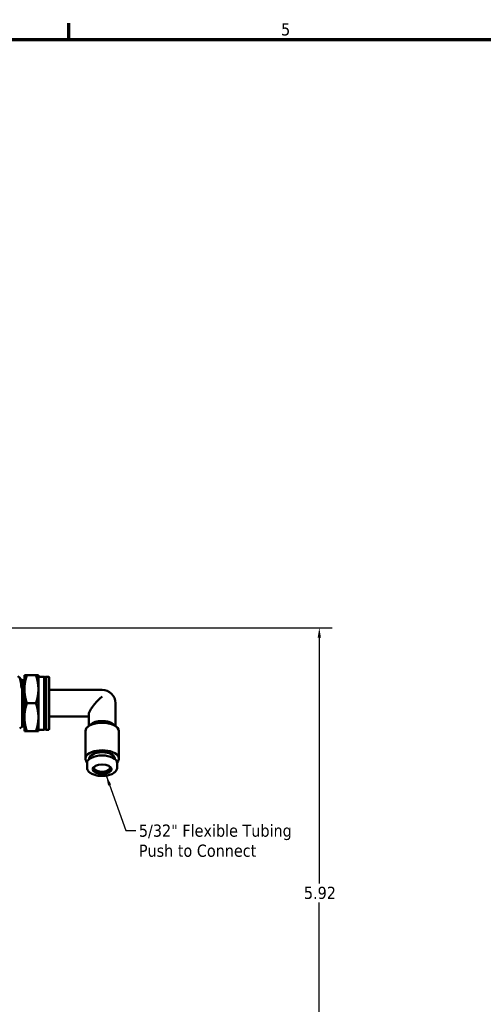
# Model space of a CAD drawing. Header units: inches. Extents: x 0.1 to 33.9, y 0.6 to 21.4.
# Tile 33 of 256: x 12.3 to 16.8, y 11.5 to 21.2. Entities that reach past the tile are written whole.
import ezdxf

# ---------------------------------------------------------------- set-up
doc = ezdxf.new("R2010")
doc.units = ezdxf.units.IN
doc.header["$MEASUREMENT"] = 0
for name, color, linetype, lineweight in [('Border (ANSI)', 7, 'Continuous', 70), ('Dimension (ANSI)', 7, 'Continuous', 25), ('Symbol (ANSI)', 7, 'Continuous', 25), ('Visible (ANSI)', 7, 'Continuous', 50)]:
    doc.layers.add(name, color=color, linetype=linetype, lineweight=lineweight)
doc.styles.add('Note Text (ANSI)', font='tahoma.ttf')
doc.dimstyles.new('Default (ANSI)', dxfattribs={"dimtxt": 0.12, "dimasz": 0.098425, "dimexe": 0.125, "dimexo": 0.0625, "dimgap": 0.031496, "dimtad": 0, "dimtih": 1, "dimtoh": 1, "dimrnd": 1e-08, "dimzin": 4, "dimdsep": 46, "dimtxsty": 'Note Text (ANSI)', "dimcen": 0.09, "dimdle": 0.393701, "dimclrd": 256, "dimclre": 256, "dimclrt": 256, "dimadec": 0, "dimazin": 1, "dimtfac": 1, "dimtofl": 0, "dimtmove": 0, "dimatfit": 3, "dimfxl": 1, "dimtolj": 1, "dimtzin": 4, "dimlwd": -1, "dimlwe": -1, "dimarcsym": 0})
doc.dimstyles.new('Default (ANSI)$7', dxfattribs={"dimtxt": 0.12, "dimasz": 0.098425, "dimexe": 0.125, "dimexo": 0.0625, "dimgap": 0.031496, "dimtad": 0, "dimtih": 1, "dimtoh": 1, "dimrnd": 1e-08, "dimzin": 4, "dimdsep": 46, "dimtxsty": 'Note Text (ANSI)', "dimcen": 0.09, "dimdle": 0.393701, "dimclrd": 256, "dimclre": 256, "dimclrt": 256, "dimadec": 0, "dimazin": 1, "dimtfac": 1, "dimtofl": 0, "dimtmove": 0, "dimatfit": 3, "dimfxl": 1, "dimtolj": 1, "dimtzin": 4, "dimlwd": -1, "dimlwe": -1, "dimarcsym": 0})

# ---------------------------------------------------------------- blocks, each defined once
blk = doc.blocks.new('Borders Default Border')
at = {"layer": 'Border (ANSI)'}
blk.add_line((12.75, 21), (12.75, 21.16), dxfattribs=at)
at = {"layer": 'Border (ANSI)', "flags": 128}
blk.add_lwpolyline([(0.5, 1), (0.5, 21), (33.5, 21), (33.5, 1), (0.5, 1)], dxfattribs=at)
at = {"layer": 'Border (ANSI)', "insert": (14.8399, 21.0375), "char_height": 0.12, "attachment_point": 7, "style": 'Note Text (ANSI)'}
blk.add_mtext('5', dxfattribs=at)
blk = doc.blocks.new('*D6')
at = {"layer": 'Defpoints', "color": 0, "transparency": 16777216}
for p in [(9.2268, 15.209), (15.2165, 15.209), (11.1978, 9.2858)]:
    blk.add_point(p, dxfattribs=at)
at = {"layer": 'Dimension (ANSI)', "transparency": 16777216}
for p, q in [((9.2893, 15.209), (15.3415, 15.209)), ((15.2165, 15.1106), (15.2165, 12.6908)), ((15.2165, 9.3842), (15.2165, 12.5028))]:
    blk.add_line(p, q, dxfattribs=at)
for points in [[(15.2001, 15.1106), (15.2329, 15.1106), (15.2165, 15.209)], [(15.2001, 9.3842), (15.2329, 9.3842), (15.2165, 9.2858)]]:
    blk.add_solid(points, dxfattribs=at)
at = {"layer": 'Dimension (ANSI)', "transparency": 16777216, "insert": (15.065, 12.6593), "char_height": 0.12, "attachment_point": 1, "style": 'Note Text (ANSI)'}
blk.add_mtext('\\A1;5.92', dxfattribs=at)

msp = doc.modelspace()

# ---------------------------------------------------------------- linework, layer by layer
at = {"layer": 'Visible (ANSI)'}
for p, q in [((12.3131, 14.7416), (12.3131, 14.6038)), ((12.3377, 14.7416), (12.3131, 14.7416)), ((12.4263, 14.7416), (12.3377, 14.7416)), ((12.4509, 14.7416), (12.4263, 14.7416)), ((12.4509, 14.6038), (12.4509, 14.7416)), ((12.2675, 14.7159), (12.2489, 14.7334)), ((12.2773, 14.6994), (12.2839, 14.6994)), ((12.2836, 14.6994), (12.2839, 14.6999)), ((12.2909, 14.6939), (12.2843, 14.7001)), ((12.2909, 14.6939), (12.3131, 14.6946)), ((12.2909, 14.6939), (12.2909, 14.238)), ((12.5084, 14.7266), (12.4509, 14.7266)), ((12.5084, 14.2054), (12.5084, 14.7266)), ((12.5134, 14.7216), (12.5084, 14.7266)), ((12.5134, 14.2104), (12.5134, 14.7216)), ((12.5184, 14.6816), (12.5134, 14.6816)), ((12.5184, 14.7216), (12.5234, 14.7266)), ((12.5184, 14.7216), (12.5184, 14.2104)), ((12.5234, 14.7266), (12.5234, 14.2054)), ((12.5534, 14.7266), (12.5234, 14.7266)), ((12.5534, 14.2054), (12.5534, 14.7266)), ((12.5584, 14.7216), (12.5534, 14.7266)), ((12.5584, 14.2104), (12.5584, 14.7216)), ((12.3131, 14.3282), (12.3131, 14.6038)), ((12.4509, 14.3282), (12.4509, 14.6038)), ((13.0781, 14.598), (12.5584, 14.598)), ((12.4263, 14.466), (12.3377, 14.466)), ((13.2101, 14.2415), (13.2101, 14.466)), ((12.9461, 14.2415), (12.9461, 14.3516)), ((12.3131, 14.1904), (12.3131, 14.3282)), ((12.4509, 14.1904), (12.4509, 14.3282)), ((12.5184, 14.2504), (12.5134, 14.2504)), ((12.9461, 14.334), (12.5584, 14.334)), ((12.9626, 14.2564), (12.9337, 14.2303)), ((13.1936, 14.2564), (13.2224, 14.2303)), ((12.2909, 14.238), (12.2667, 14.2153)), ((12.2909, 14.238), (12.3131, 14.2373)), ((12.3131, 14.1904), (12.3377, 14.1904)), ((12.4263, 14.1904), (12.3377, 14.1904)), ((12.4263, 14.1904), (12.4509, 14.1904)), ((12.5084, 14.2054), (12.4509, 14.2054)), ((12.5134, 14.2104), (12.5084, 14.2054)), ((12.5184, 14.2104), (12.5234, 14.2054)), ((12.5534, 14.2054), (12.5234, 14.2054)), ((12.5584, 14.2104), (12.5534, 14.2054)), ((12.9131, 13.9204), (12.9131, 14.1904)), ((13.2431, 13.9204), (13.2431, 14.1904)), ((12.9296, 13.8338), (12.9296, 13.8771)), ((12.9519, 13.9162), (12.9519, 13.9204)), ((13.2043, 13.9162), (13.2043, 13.9204)), ((13.2266, 13.8338), (13.2266, 13.8771))]:
    msp.add_line(p, q, dxfattribs=at)
msp.add_arc((13.0781, 14.466), 0.132, 0, 90, dxfattribs=at)
for centre, major_axis, ratio, start_param, end_param in [((13.0781, 14.466), (0.1275, 0.1275), 0.267949, 1.308997, 2.879793), ((13.0781, 14.1904), (-0.165, 0), 0.5, 3.141593, 6.283185), ((13.0781, 14.2244), (-0.132, 0), 0.5, 3.647332, 5.777446), ((13.0781, 13.9204), (-0.165, 0), 0.5, 2.682169, 6.742609), ((13.0781, 13.9204), (-0.1262, 0), 0.5, 3.141593, 6.283185), ((13.0781, 13.8771), (-0.1485, 0), 0.5, 3.141593, 6.283185), ((13.0781, 13.8294), (0.0781, 0), 0.5, 2.656264, 6.768514)]:
    msp.add_ellipse(centre, major_axis=major_axis, ratio=ratio, start_param=start_param, end_param=end_param, dxfattribs=at)
msp.add_ellipse((13.0781, 13.8164), major_axis=(-0.0931, 0), ratio=0.5, dxfattribs=at)
for points, weights in [([(12.3131, 14.6038), (12.3131, 14.6677), (12.3377, 14.7416)], [1.55673061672, 1.55673061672, 1.44496238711]), ([(12.4509, 14.6038), (12.4509, 14.6677), (12.4263, 14.7416)], [1.55673061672, 1.55673061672, 1.44496238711]), ([(12.3377, 14.466), (12.3131, 14.5398), (12.3131, 14.6038)], [1.44496238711, 1.55673061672, 1.55673061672]), ([(12.4263, 14.466), (12.4509, 14.5398), (12.4509, 14.6038)], [1.44496238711, 1.55673061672, 1.55673061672]), ([(12.3131, 14.3282), (12.3131, 14.3921), (12.3377, 14.466)], [1.55673061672, 1.55673061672, 1.44496238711]), ([(12.4263, 14.466), (12.4509, 14.3921), (12.4509, 14.3282)], [1.44496238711, 1.55673061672, 1.55673061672]), ([(12.3377, 14.1904), (12.3131, 14.2642), (12.3131, 14.3282)], [1.44496238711, 1.55673061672, 1.55673061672]), ([(12.4509, 14.3282), (12.4509, 14.2642), (12.4263, 14.1904)], [1.55673061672, 1.55673061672, 1.44496238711])]:
    msp.add_rational_spline(points, weights, degree=2, dxfattribs=at)
for points, knots in [([(12.2848, 14.615), (12.2833, 14.6306), (12.2819, 14.6447), (12.279, 14.6675), (12.2776, 14.6769), (12.2738, 14.6984), (12.2716, 14.7077), (12.2688, 14.7142), (12.2682, 14.7153), (12.2675, 14.7159)], [0, 0, 0, 0, 0.1459605, 0.1459605, 0.2673475, 0.2673475, 0.4735786, 0.4735786, 0.5412351, 0.5412351, 0.5412351, 0.5412351]), ([(12.2776, 14.6989), (12.2792, 14.6961), (12.2809, 14.6815), (12.2833, 14.6447), (12.284, 14.6307), (12.2848, 14.615)], [0.83674974, 0.83674974, 0.83674974, 0.83674974, 0.84589463, 0.84589463, 0.85017845, 0.85017845, 0.85017845, 0.85017845]), ([(12.2851, 14.6975), (12.2851, 14.6937), (12.2849, 14.6846), (12.2845, 14.6546), (12.2847, 14.6346), (12.2848, 14.615)], [0, 0, 0, 0, 0.2233888, 0.2233888, 0.4779398, 0.4779398, 0.4779398, 0.4779398]), ([(13.2266, 13.8338), (13.2266, 13.8256), (13.2246, 13.8176), (13.2172, 13.8019), (13.2113, 13.7946), (13.1955, 13.7801), (13.1847, 13.7734), (13.1599, 13.7622), (13.1457, 13.7577), (13.1157, 13.7516), (13.1, 13.7499), (13.0687, 13.7492), (13.053, 13.7502), (13.0228, 13.7548), (13.0083, 13.7584), (12.9816, 13.7682), (12.9695, 13.7744), (12.9492, 13.7896), (12.9409, 13.7986), (12.9317, 13.8168), (12.9296, 13.8252), (12.9296, 13.8338)], [1.570796, 1.570796, 1.570796, 1.570796, 1.804829, 1.804829, 2.072106, 2.072106, 2.405289, 2.405289, 2.755014, 2.755014, 3.096801, 3.096801, 3.434986, 3.434986, 3.775218, 3.775218, 4.122735, 4.122735, 4.467002, 4.467002, 4.712389, 4.712389, 4.712389, 4.712389])]:
    msp.add_open_spline(points, degree=3, knots=knots, dxfattribs=at)
for points in [[(12.2686, 14.7144), (12.2716, 14.7093), (12.2746, 14.7041), (12.2776, 14.6989)], [(12.2839, 14.6999), (12.2843, 14.7006), (12.2847, 14.6998), (12.2851, 14.6975)], [(12.2839, 14.6994), (12.2843, 14.6994), (12.2847, 14.6988), (12.2851, 14.6975)]]:
    msp.add_open_spline(points, degree=3, dxfattribs=at)

# ---------------------------------------------------------------- block references
msp.add_blockref('Borders Default Border', (0, 0))

# ---------------------------------------------------------------- texts
at = {"layer": 'Symbol (ANSI)', "insert": (13.4402, 13.2716), "char_height": 0.12, "width": 1.548914, "attachment_point": 1, "line_spacing_factor": 0.987884, "style": 'Note Text (ANSI)'}
msp.add_mtext('\\fTahoma|b0|i0;5/32" Flexible Tubing\\P\\fTahoma|b0|i0;Push to Connect', dxfattribs=at)

# ---------------------------------------------------------------- dimensions: what is measured, and where the dimension line sits
at = {"layer": 'Dimension (ANSI)'}
dim = msp.add_linear_dim(base=(15.2165, 15.209), p1=(11.1978, 9.2858), p2=(9.2268, 15.209), angle=90, dimstyle='Default (ANSI)', override={"dimgap": 0.031496, "dimdec": 2, "dimse1": 1, "dimtol": 0, "dimlim": 0, "dimtp": 0, "dimtm": 0, "dimtdec": 2, "dimatfit": 1}, dxfattribs=at)
dim.commit()
dim.dimension.update_dxf_attribs({"geometry": '*D6', "text_midpoint": (15.2165, 12.5968), "dimtype": 160})

# ---------------------------------------------------------------- leaders
at = {"layer": 'Symbol (ANSI)', "annotation_type": 0, "has_hookline": 1, "hookline_direction": 0, "text_width": 1.5284}
msp.add_leader([(13.119, 13.7526), (13.3103, 13.2116), (13.4088, 13.2116)], dimstyle='Default (ANSI)$7', override={"dimtad": 0}, dxfattribs=at)

doc.saveas('drawing.dxf')
